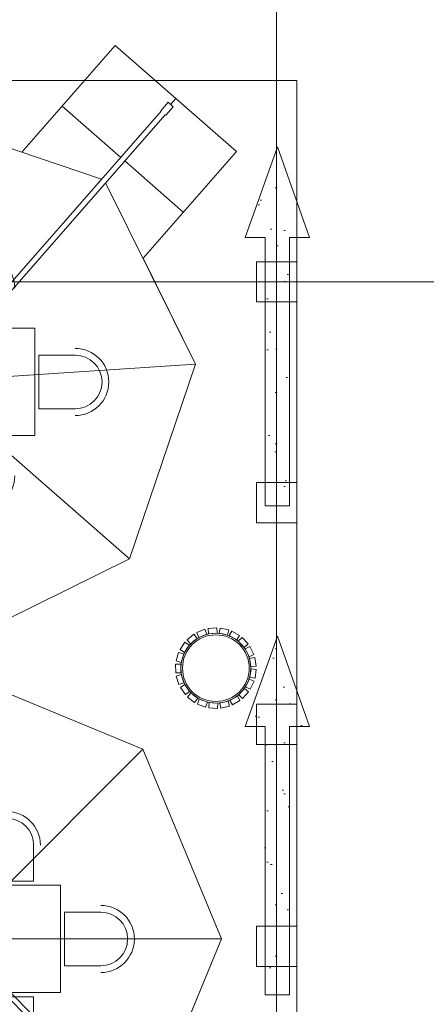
# Model space of a CAD drawing. Header units: inches. Extents: x -79624 to 52587, y -27526 to 10116.
# Tile 9 of 256: x 11521 to 14548, y -23751 to -16412. Entities that reach past the tile are written whole.
import ezdxf
from ezdxf.enums import TextEntityAlignment as Align

# ---------------------------------------------------------------- set-up
doc = ezdxf.new("R2010")
doc.units = ezdxf.units.IN
doc.header["$MEASUREMENT"] = 0
doc.set_wipeout_variables(frame=1)
doc.linetypes.add('Wipeout_Contour', pattern=[1000, 0, -1000])
for name, color, linetype in [('Dimensioning - General', 7, 'Continuous'), ('Structural - Bearing', 7, 'Continuous'), ('Structural - Grid', 7, 'Continuous')]:
    doc.layers.add(name, color=color, linetype=linetype)
for name, color, linetype, lineweight in [('New_2D Drafting - General_Pen_No__2', 8, 'Continuous', 15), ('New_Interior - Furniture _Pen_No__1', 7, 'Continuous', 13), ('New_Interior - Furniture _Pen_No__101', 252, 'Continuous', 13)]:
    doc.layers.add(name, color=color, linetype=linetype, lineweight=lineweight)
for name, color, linetype, lineweight, true_color in [('Structural - Bearing_Pen_No__181', 7, 'Continuous', 0, 0xe8e8e8), ('Structural - Bearing_Pen_No__88', 7, 'Continuous', 20, 0xfd4435), ('Structural - Grid_Pen_No__81', 7, 'Continuous', 20, 0x6a6a6a)]:
    doc.layers.add(name, color=color, linetype=linetype, lineweight=lineweight, true_color=true_color)
doc.styles.add('GENERATED_STYLE_1', font='txt')
doc.dimstyles.new('GENERATED_STYLE__1', dxfattribs={"dimtxt": 100, "dimasz": 76, "dimexe": 0.18, "dimexo": 0.0625, "dimgap": 0, "dimtad": 0, "dimdec": 0, "dimlfac": 0.1, "dimzin": 0, "dimdsep": 46, "dimtxsty": 'GENERATED_STYLE_1', "dimblk": 'ARROWHEAD_5', "dimblk1": 'ARROWHEAD_5', "dimblk2": 'ARROWHEAD_5', "dimcen": 0.09, "dimse1": 1, "dimse2": 1, "dimclrd": 7, "dimclre": 7, "dimclrt": 7, "dimadec": 0, "dimazin": 0, "dimtfac": 1, "dimtdec": 4, "dimtmove": 0, "dimatfit": 3, "dimfxl": 1, "dimtolj": 1, "dimtzin": 0, "dimarcsym": 0})
doc.dimstyles.new('GENERATED_STYLE__2', dxfattribs={"dimtxt": 100, "dimasz": 76, "dimexe": 0.18, "dimexo": 0.0625, "dimgap": 0, "dimtad": 0, "dimtih": 1, "dimtoh": 1, "dimdec": 0, "dimlfac": 0.1, "dimzin": 0, "dimdsep": 46, "dimtxsty": 'GENERATED_STYLE_1', "dimblk": 'ARROWHEAD_5', "dimblk1": 'ARROWHEAD_5', "dimblk2": 'ARROWHEAD_5', "dimcen": 0.09, "dimse1": 1, "dimse2": 1, "dimclrd": 7, "dimclre": 7, "dimclrt": 7, "dimadec": 0, "dimazin": 0, "dimtfac": 1, "dimtdec": 4, "dimtmove": 0, "dimatfit": 3, "dimfxl": 1, "dimtolj": 1, "dimtzin": 0, "dimarcsym": 0})
pattern_1 = [(45, (0, 600), (-190.9188, 190.9188), [0, -180, 0, -270]), (110, (600, 600), (253.717, 92.3454), [0, -132, 0, -228])]

# ---------------------------------------------------------------- blocks, each defined once
blk = doc.blocks.new('Column_16', base_point=(-35008.8, 15709.5))
at = {"color": 254, "linetype": 'Wipeout_Contour', "lineweight": 0, "ltscale": 153488.745908}
blk.add_wipeout([(-35158.8, 15559.5), (-34858.8, 15559.5), (-34858.8, 15859.5), (-35158.8, 15859.5)], dxfattribs=at).dxf.layer = 'Structural - Bearing'
at = {"layer": 'Structural - Bearing_Pen_No__88', "color": 20, "linetype": 'Continuous', "lineweight": 20, "true_color": 0xfd4435, "flags": 128}
blk.add_lwpolyline([(-35158.8, 15559.5), (-34858.8, 15559.5), (-34858.8, 15859.5), (-35158.8, 15859.5)], close=True, dxfattribs=at)
blk = doc.blocks.new('Column_17', base_point=(-35008.8, 20663))
at = {"color": 254, "linetype": 'Wipeout_Contour', "lineweight": 0, "ltscale": 162608.568145}
blk.add_wipeout([(-35158.8, 20513), (-34858.8, 20513), (-34858.8, 20813), (-35158.8, 20813)], dxfattribs=at).dxf.layer = 'Structural - Bearing'
at = {"layer": 'Structural - Bearing_Pen_No__88', "color": 20, "linetype": 'Continuous', "lineweight": 20, "true_color": 0xfd4435, "flags": 128}
blk.add_lwpolyline([(-35158.8, 20513), (-34858.8, 20513), (-34858.8, 20813), (-35158.8, 20813)], close=True, dxfattribs=at)
blk = doc.blocks.new('Column_18', base_point=(-35008.8, 19016.4))
at = {"color": 254, "linetype": 'Wipeout_Contour', "lineweight": 0, "ltscale": 159361.888185}
blk.add_wipeout([(-35158.8, 18866.4), (-34858.8, 18866.4), (-34858.8, 19166.4), (-35158.8, 19166.4)], dxfattribs=at).dxf.layer = 'Structural - Bearing'
at = {"layer": 'Structural - Bearing_Pen_No__88', "color": 20, "linetype": 'Continuous', "lineweight": 20, "true_color": 0xfd4435, "flags": 128}
blk.add_lwpolyline([(-35158.8, 18866.4), (-34858.8, 18866.4), (-34858.8, 19166.4), (-35158.8, 19166.4)], close=True, dxfattribs=at)
blk = doc.blocks.new('Column_19', base_point=(-35008.8, 17363.8))
at = {"color": 254, "linetype": 'Wipeout_Contour', "lineweight": 0, "ltscale": 156314.529599}
blk.add_wipeout([(-35158.8, 17213.8), (-34858.8, 17213.8), (-34858.8, 17513.8), (-35158.8, 17513.8)], dxfattribs=at).dxf.layer = 'Structural - Bearing'
at = {"layer": 'Structural - Bearing_Pen_No__88', "color": 20, "linetype": 'Continuous', "lineweight": 20, "true_color": 0xfd4435, "flags": 128}
blk.add_lwpolyline([(-35158.8, 17213.8), (-34858.8, 17213.8), (-34858.8, 17513.8), (-35158.8, 17513.8)], close=True, dxfattribs=at)
blk = doc.blocks.new('Slab_27', base_point=(-35093.4, 15347.6))
at = {"layer": 'Structural - Bearing', "linetype": 'Continuous', "lineweight": 0, "true_color": 0xffffff}
h = blk.add_hatch(dxfattribs=at)
h.set_pattern_fill('CARPET', style=0, pattern_type=2)
h.set_pattern_definition(pattern_1)
h.paths.add_polyline_path([(-35093.4, 15347.6), (-34912.4, 15347.6), (-34912.8, 17347.4), (-34762.8, 17347.4), (-35003.1, 18022.7), (-35243.4, 17347.4), (-35093.7, 17347.4)])
at = {"layer": 'Structural - Bearing_Pen_No__181', "color": 254, "linetype": 'Continuous', "lineweight": 0, "true_color": 0xe8e8e8, "flags": 128}
blk.add_lwpolyline([(-35093.4, 15347.6), (-35093.7, 17347.4), (-35243.4, 17347.4), (-35003.1, 18022.7), (-34762.8, 17347.4), (-34912.8, 17347.4), (-34912.4, 15347.6)], close=True, dxfattribs=at)
blk = doc.blocks.new('Slab_28', base_point=(-35093.4, 18994.2))
at = {"layer": 'Structural - Bearing', "linetype": 'Continuous', "lineweight": 0, "true_color": 0xffffff}
h = blk.add_hatch(dxfattribs=at)
h.set_pattern_fill('CARPET', style=0, pattern_type=2)
h.set_pattern_definition(pattern_1)
h.paths.add_polyline_path([(-35093.4, 18994.2), (-34912.5, 18994.2), (-34912.9, 20994), (-34762.9, 20994), (-35003.2, 21669.3), (-35243.5, 20994), (-35093.7, 20994)])
at = {"layer": 'Structural - Bearing_Pen_No__181', "color": 254, "linetype": 'Continuous', "lineweight": 0, "true_color": 0xe8e8e8, "flags": 128}
blk.add_lwpolyline([(-35093.4, 18994.2), (-35093.7, 20994), (-35243.5, 20994), (-35003.2, 21669.3), (-34762.9, 20994), (-34912.9, 20994), (-34912.5, 18994.2)], close=True, dxfattribs=at)
blk = doc.blocks.new('Standard grid marker')
at = {"layer": 'Structural - Grid_Pen_No__81', "color": 251, "linetype": 'Continuous', "lineweight": 20, "true_color": 0x6a6a6a}
blk.add_line((1000, 0), (51328.1, 0), dxfattribs=at)
at = {"layer": 'Structural - Grid_Pen_No__81', "color": 251, "lineweight": 20, "true_color": 0x6a6a6a, "style": 'GENERATED_STYLE_1'}
for tag, p in [('AC_MarkerText_1_0', (-100, -144)), ('AC_MarkerText_1_1', (52428.1, -144))]:
    blk.add_attdef(tag, text='', height=100, rotation=180, dxfattribs=at).set_placement(p, align=Align.TOP_CENTER)
blk = doc.blocks.new('Standard grid marker_2')
at = {"layer": 'Structural - Grid_Pen_No__81', "color": 251, "linetype": 'Continuous', "lineweight": 20, "true_color": 0x6a6a6a}
blk.add_line((1000, 0), (27734.9, 0), dxfattribs=at)
at = {"layer": 'Structural - Grid_Pen_No__81', "color": 251, "lineweight": 20, "true_color": 0x6a6a6a, "style": 'GENERATED_STYLE_1'}
for tag, p in [('AC_MarkerText_1_0', (-1.5, -46.7)), ('AC_MarkerText_1_1', (28933.4, -46.7))]:
    blk.add_attdef(tag, text='', height=100, rotation=270, dxfattribs=at).set_placement(p, align=Align.TOP_CENTER)
blk = doc.blocks.new('Dining Table Rectangle')
at = {"layer": 'New_Interior - Furniture _Pen_No__101', "color": 252, "linetype": 'Continuous', "lineweight": 13, "flags": 128}
for points in [[(-600, 430), (-200, 430), (-200, 700, 1), (-600, 700)], [(200, 430), (600, 430), (600, 700, 1), (200, 700)], [(-830, -200), (-830, 200), (-1100, 200, 1), (-1100, -200)], [(830, 200), (830, -200), (1100, -200, 1), (1100, 200)], [(-600, -430), (-200, -430), (-200, -700, -1), (-600, -700)], [(200, -430), (600, -430), (600, -700, -1), (200, -700)]]:
    blk.add_lwpolyline(points, format="xyb", close=True, dxfattribs=at)
blk.add_lwpolyline([(-800, -400), (800, -400), (800, 400), (-800, 400)], close=True, dxfattribs=at)
at = {"layer": 'New_Interior - Furniture _Pen_No__101', "color": 252, "linetype": 'Continuous', "lineweight": 13}
for centre, start, end in [((-400, 700), 0, 180), ((400, 700), 0, 180), ((-1100, 0), 90, 270), ((1100, 0), 270, 90), ((-400, -700), 180, 0), ((400, -700), 180, 0)]:
    blk.add_arc(centre, 250, start, end, dxfattribs=at)
blk = doc.blocks.new('Parasol')
at = {"layer": 'New_Interior - Furniture _Pen_No__1', "color": 7, "linetype": 'Continuous', "lineweight": 13}
for p, q in [((0, 20), (0, 2000)), ((-14.1, 14.1), (-1414.2, 1414.2)), ((1414.2, 1414.2), (20, 20)), ((1414.2, 1414.2), (1991.7, 20)), ((2207.1, 20), (2207.1, 600)), ((-20, 0), (-2000, 0)), ((2665.1, 20), (0, 20)), ((2749.1, 25), (2665.1, 25)), ((2665.1, 25), (2665.1, 20)), ((2749.1, -25), (2749.1, 25)), ((2749.1, 0), (2807.1, 0)), ((-14.1, -14.1), (-1414.2, -1414.2)), ((0, -20), (2665.1, -20)), ((0, -20), (0, -2000)), ((1414.2, -1414.2), (20, -20)), ((1414.2, -1414.2), (1991.7, -20)), ((2207.1, -20), (2207.1, -600)), ((2665.1, -20), (2665.1, -25)), ((2665.1, -25), (2749.1, -25))]:
    blk.add_line(p, q, dxfattribs=at)
at = {"layer": 'New_Interior - Furniture _Pen_No__1', "color": 7, "linetype": 'Continuous', "lineweight": 13, "flags": 128}
blk.add_lwpolyline([(-2000, 0), (-1414.2, -1414.2), (0, -2000), (1414.2, -1414.2), (1751.5, -600), (2807.1, -600), (2807.1, 600), (1751.5, 600), (1414.2, 1414.2), (0, 2000), (-1414.2, 1414.2)], close=True, dxfattribs=at)
at = {"layer": 'New_Interior - Furniture _Pen_No__1', "color": 7, "linetype": 'Continuous', "lineweight": 13}
blk.add_arc((0, 0), 20, 90, 270, dxfattribs=at)
blk = doc.blocks.new('Trash Holder')
at = {"layer": 'New_Interior - Furniture _Pen_No__101', "color": 252, "linetype": 'Continuous', "lineweight": 13, "flags": 128}
for points in [[(-57.3, 295.3), (-54.1, 256.5), (10.7, 261.6), (7.4, 300.8)], [(32.3, 299.1), (23.9, 261), (87.4, 246.8), (95.8, 285.2)], [(-213.7, 211.7), (-189.2, 181.4), (-138.5, 222.2), (-163.3, 252.7)], [(-141.9, 265.3), (-127.3, 229.1), (-66.9, 253.1), (-81.5, 289.6)], [(119, 276.3), (99.8, 242.4), (156.2, 210.1), (175.6, 244.3)], [(195.1, 229), (166.8, 202.2), (211.2, 154.7), (239.8, 181.7)], [(-266.7, 139.3), (-234.2, 117.6), (-197.9, 171.5), (-230.5, 193.3)], [(254, 161.3), (219, 144), (247.4, 85.6), (282.7, 102.9)], [(-295.9, 54.5), (-258.5, 43.3), (-239.6, 105.6), (-277.2, 116.8)], [(290.2, 79.3), (251.7, 73.1), (261.7, 8.9), (300.5, 15.1)], [(-298.8, -35.1), (-259.8, -34.8), (-260.1, 30.2), (-299.4, 29.9)], [(-275.2, -121.6), (-238, -109.8), (-257.4, -47.8), (-294.9, -59.7)], [(300.7, -9.8), (262.1, -4.3), (252.7, -68.7), (291.6, -74.2)], [(-227.1, -197.3), (-195.1, -175.1), (-231.9, -121.5), (-264.2, -143.9)], [(284.4, -98), (249.1, -81.4), (221.2, -140.1), (256.7, -156.8)], [(-158.8, -255.5), (-134.8, -224.8), (-185.8, -184.5), (-210, -215.4)], [(179.8, -241.2), (160, -207.6), (103.8, -240.4), (123.8, -274.2)], [(242.9, -177.5), (214.1, -151.2), (170.1, -199.1), (199.1, -225.5)], [(-76.5, -291), (-62.5, -254.5), (-123.2, -231.1), (-137.2, -267.7)], [(12.7, -300.6), (15.3, -261.7), (-49.6, -257.1), (-52.2, -296.3)], [(100.7, -283.5), (91.7, -245.5), (28.4, -260.3), (37.5, -298.5)]]:
    blk.add_lwpolyline(points, close=True, dxfattribs=at)
blk.add_lwpolyline([(-260.1, 0, 1), (260.1, 0, 1)], format="xyb", close=True, dxfattribs=at)
at = {"layer": 'New_Interior - Furniture _Pen_No__101', "color": 252, "linetype": 'Continuous', "lineweight": 13}
blk.add_circle((0, 0), 248.4, dxfattribs=at)
blk = doc.blocks.new('ARROWHEAD_5')
at = {"linetype": 'Continuous', "lineweight": 0}
blk.add_hatch(color=0, dxfattribs=at).paths.add_polyline_path([(-1, 0.2679), (0, 0), (-1, -0.2679)])
at = {"color": 0, "linetype": 'Continuous', "lineweight": 0}
blk.add_line((0, 0), (-1, 0), dxfattribs=at)
blk = doc.blocks.new('*D249')
at = {"layer": 'Defpoints', "color": 0, "linetype": 'Continuous', "transparency": 16777216}
for p in [(358.6, 209.2), (25258.6, 209.2), (1258.6, -26125.7)]:
    blk.add_point(p, dxfattribs=at)
at = {"layer": 'Dimensioning - General', "color": 7, "linetype": 'Continuous', "lineweight": -2, "transparency": 16777216}
for p, q in [((358.6, 133.2), (358.6, -12795.7)), ((358.6, -26049.7), (358.6, -13148.1))]:
    blk.add_line(p, q, dxfattribs=at)
at = {"layer": 'Dimensioning - General', "color": 7, "linetype": 'Continuous', "lineweight": -2, "transparency": 16777216, "xscale": 76.00000000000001, "yscale": 76.00000000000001, "zscale": 76.00000000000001}
for p, rotation in [((358.6, 209.2), 90), ((358.6, -26125.7), 270)]:
    blk.add_blockref('ARROWHEAD_5', p, dxfattribs=dict(at, rotation=rotation))
at = {"layer": 'Dimensioning - General', "color": 7, "linetype": 'Continuous', "lineweight": 13, "transparency": 16777216, "insert": (358.6, -12971.9), "char_height": 100, "attachment_point": 5, "rotation": 90, "style": 'GENERATED_STYLE_1'}
blk.add_mtext('\\A1;2633', dxfattribs=at)
blk = doc.blocks.new('*D264')
at = {"layer": 'Defpoints', "color": 0, "linetype": 'Continuous', "transparency": 16777216}
for p in [(7429, -14429.1), (51186.6, -26125.7), (51186.6, -26425.7)]:
    blk.add_point(p, dxfattribs=at)
at = {"layer": 'Dimensioning - General', "color": 7, "linetype": 'Continuous', "lineweight": -2, "transparency": 16777216}
for p, q in [((7505, -26425.7), (29120.8, -26425.7)), ((51110.6, -26425.7), (29468.5, -26425.7))]:
    blk.add_line(p, q, dxfattribs=at)
at = {"layer": 'Dimensioning - General', "color": 7, "linetype": 'Continuous', "lineweight": -2, "transparency": 16777216, "xscale": 76.00000000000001, "yscale": 76.00000000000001, "zscale": 76.00000000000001, "rotation": 180}
blk.add_blockref('ARROWHEAD_5', (7429, -26425.7), dxfattribs=at)
at = {"layer": 'Dimensioning - General', "color": 7, "linetype": 'Continuous', "lineweight": -2, "transparency": 16777216, "xscale": 76.00000000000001, "yscale": 76.00000000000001, "zscale": 76.00000000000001}
blk.add_blockref('ARROWHEAD_5', (51186.6, -26425.7), dxfattribs=at)
at = {"layer": 'Dimensioning - General', "color": 7, "linetype": 'Continuous', "lineweight": 13, "transparency": 16777216, "insert": (29294.7, -26425.7), "char_height": 100, "attachment_point": 5, "style": 'GENERATED_STYLE_1'}
blk.add_mtext('\\A1;4376', dxfattribs=at)
blk = doc.blocks.new('*D274')
at = {"layer": 'Defpoints', "color": 0, "linetype": 'Continuous', "transparency": 16777216}
for p in [(4328.9, -22989.9), (51786.6, -22989.9), (51186.6, -26125.7)]:
    blk.add_point(p, dxfattribs=at)
at = {"layer": 'Dimensioning - General', "color": 7, "linetype": 'Continuous', "lineweight": -2, "transparency": 16777216}
for p, q in [((51786.6, -23065.9), (51786.6, -24435.3)), ((51786.6, -26049.7), (51786.6, -24678.2))]:
    blk.add_line(p, q, dxfattribs=at)
at = {"layer": 'Dimensioning - General', "color": 7, "linetype": 'Continuous', "lineweight": -2, "transparency": 16777216, "xscale": 76.00000000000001, "yscale": 76.00000000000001, "zscale": 76.00000000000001}
for p, rotation in [((51786.6, -22989.9), 90), ((51786.6, -26125.7), 270)]:
    blk.add_blockref('ARROWHEAD_5', p, dxfattribs=dict(at, rotation=rotation))
at = {"layer": 'Dimensioning - General', "color": 7, "linetype": 'Continuous', "lineweight": 13, "transparency": 16777216, "insert": (51786.6, -24556.8), "char_height": 100, "attachment_point": 5, "rotation": 90, "style": 'GENERATED_STYLE_1'}
blk.add_mtext('\\A1;314', dxfattribs=at)
blk = doc.blocks.new('*D275')
at = {"layer": 'Defpoints', "color": 0, "linetype": 'Continuous', "transparency": 16777216}
for p in [(4328.7, -18360.6), (51786.6, -18360.6), (4328.9, -22989.9)]:
    blk.add_point(p, dxfattribs=at)
at = {"layer": 'Dimensioning - General', "color": 7, "linetype": 'Continuous', "lineweight": -2, "transparency": 16777216}
for p, q in [((51786.6, -18436.6), (51786.6, -20557.1)), ((51786.6, -22913.9), (51786.6, -20814.3))]:
    blk.add_line(p, q, dxfattribs=at)
at = {"layer": 'Dimensioning - General', "color": 7, "linetype": 'Continuous', "lineweight": -2, "transparency": 16777216, "xscale": 76.00000000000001, "yscale": 76.00000000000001, "zscale": 76.00000000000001}
for p, rotation in [((51786.6, -18360.6), 90), ((51786.6, -22989.9), 270)]:
    blk.add_blockref('ARROWHEAD_5', p, dxfattribs=dict(at, rotation=rotation))
at = {"layer": 'Dimensioning - General', "color": 7, "linetype": 'Continuous', "lineweight": 13, "transparency": 16777216, "insert": (51786.6, -20685.7), "char_height": 100, "attachment_point": 5, "rotation": 90, "style": 'GENERATED_STYLE_1'}
blk.add_mtext('\\A1;463', dxfattribs=at)
blk = doc.blocks.new('*D276')
at = {"layer": 'Defpoints', "color": 0, "linetype": 'Continuous', "transparency": 16777216}
for p in [(7429, -14429.1), (51786.6, -14429.1), (4328.7, -18360.6)]:
    blk.add_point(p, dxfattribs=at)
at = {"layer": 'Dimensioning - General', "color": 7, "linetype": 'Continuous', "lineweight": -2, "transparency": 16777216}
for p, q in [((51786.6, -14505.1), (51786.6, -16274.4)), ((51786.6, -18284.6), (51786.6, -16531.5))]:
    blk.add_line(p, q, dxfattribs=at)
at = {"layer": 'Dimensioning - General', "color": 7, "linetype": 'Continuous', "lineweight": -2, "transparency": 16777216, "xscale": 76.00000000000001, "yscale": 76.00000000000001, "zscale": 76.00000000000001}
for p, rotation in [((51786.6, -14429.1), 90), ((51786.6, -18360.6), 270)]:
    blk.add_blockref('ARROWHEAD_5', p, dxfattribs=dict(at, rotation=rotation))
at = {"layer": 'Dimensioning - General', "color": 7, "linetype": 'Continuous', "lineweight": 13, "transparency": 16777216, "insert": (51786.6, -16403), "char_height": 100, "attachment_point": 5, "rotation": 90, "style": 'GENERATED_STYLE_1'}
blk.add_mtext('\\A1;393', dxfattribs=at)

msp = doc.modelspace()

# ---------------------------------------------------------------- block references
at = {"layer": 'New_Interior - Furniture _Pen_No__101', "color": 252, "linetype": 'Continuous', "lineweight": 13, "xscale": -1, "zscale": 1000}
msp.add_blockref('Dining Table Rectangle', (10833.55593, -19112.32818), dxfattribs=at)
at = {"layer": 'New_Interior - Furniture _Pen_No__101', "color": 252, "linetype": 'Continuous', "lineweight": 13, "zscale": 1000}
msp.add_blockref('Dining Table Rectangle', (11024.36763, -23264.22244), dxfattribs=at)
at = {"layer": 'Structural - Bearing', "color": 11, "lineweight": 13, "true_color": 0xfd8379}
for name, p in [('Column_17', (13433.55593, -18365.79663)), ('Column_18', (13433.55593, -20012.32818)), ('Column_19', (13433.55593, -21664.97466)), ('Column_16', (13433.55593, -23319.3268))]:
    msp.add_blockref(name, p, dxfattribs=at)

# ---------------------------------------------------------------- next in the draw order: linework, layer by layer
at = {"layer": 'New_2D Drafting - General_Pen_No__2', "color": 8, "linetype": 'Continuous', "lineweight": 15, "flags": 128}
msp.add_lwpolyline([(4383.55593, -25673.41075), (13583.55593, -25673.41075), (13583.55593, -16864.10447), (4383.55593, -16864.10447)], close=True, dxfattribs=at)

# ---------------------------------------------------------------- next in the draw order: block references
at = {"layer": 'New_Interior - Furniture _Pen_No__1', "color": 7, "linetype": 'Continuous', "lineweight": 13, "xscale": -1, "zscale": 1000}
for p, rotation in [((10833.55593, -19112.32818), 228.7993456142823), ((11024.36763, -23264.22244), 135.0000000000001)]:
    msp.add_blockref('Parasol', p, dxfattribs=dict(at, rotation=rotation))
at = {"layer": 'New_Interior - Furniture _Pen_No__101', "color": 252, "linetype": 'Continuous', "lineweight": 13, "zscale": 1000}
msp.add_blockref('Trash Holder', (12981.09722, -21245.45307), dxfattribs=at)
at = {"layer": 'Structural - Bearing', "color": 254, "linetype": 'Continuous', "lineweight": 0, "true_color": 0xe8e8e8}
for name, p in [('Slab_28', (13348.93261, -20034.58085)), ('Slab_27', (13348.99041, -23681.18146))]:
    msp.add_blockref(name, p, dxfattribs=at)
at = {"layer": 'Structural - Grid', "color": 8, "linetype": 'Continuous', "lineweight": 15, "zscale": 1000}
for name, p, rotation in [('Standard grid marker_2', (13433.55593, -27325.72241), 90), ('Standard grid marker', (52386.62821, -18365.79663), 180)]:
    msp.add_blockref(name, p, dxfattribs=dict(at, rotation=rotation))

# ---------------------------------------------------------------- next in the draw order: dimensions: what is measured, and where the dimension line sits
at = {"layer": 'Dimensioning - General', "color": 7, "linetype": 'Continuous', "lineweight": 13}
for base, p1, p2, picture, middle in [((358.55594, 209.20337), (1258.55593, -26125.72241), (25258.55593, 209.20337), '*D249', (358.55594, -12971.91402)), ((51786.62821, -14429.12325), (4328.72843, -18360.58402), (7428.96845, -14429.12325), '*D276', (51786.62821, -16402.95414)), ((51786.62821, -18360.58402), (4328.92608, -22989.93129), (4328.72843, -18360.58402), '*D275', (51786.62821, -20685.68517)), ((51786.62821, -22989.93129), (51186.62821, -26125.72241), (4328.92608, -22989.93129), '*D274', (51786.62821, -24556.76335))]:
    dim = msp.add_linear_dim(base=base, p1=p1, p2=p2, angle=90, dimstyle='GENERATED_STYLE__1', dxfattribs=at)
    dim.commit()
    dim.dimension.update_dxf_attribs({"geometry": picture, "text_midpoint": middle, "dimtype": 160, "text_rotation": 90})
dim = msp.add_linear_dim(base=(51186.62821, -26425.72242), p1=(7428.96845, -14429.12325), p2=(51186.62821, -26125.72241), dimstyle='GENERATED_STYLE__2', dxfattribs=at)
dim.commit()
dim.dimension.update_dxf_attribs({"geometry": '*D264', "text_midpoint": (29294.65282, -26425.72242), "dimtype": 160})

doc.saveas('drawing.dxf')
